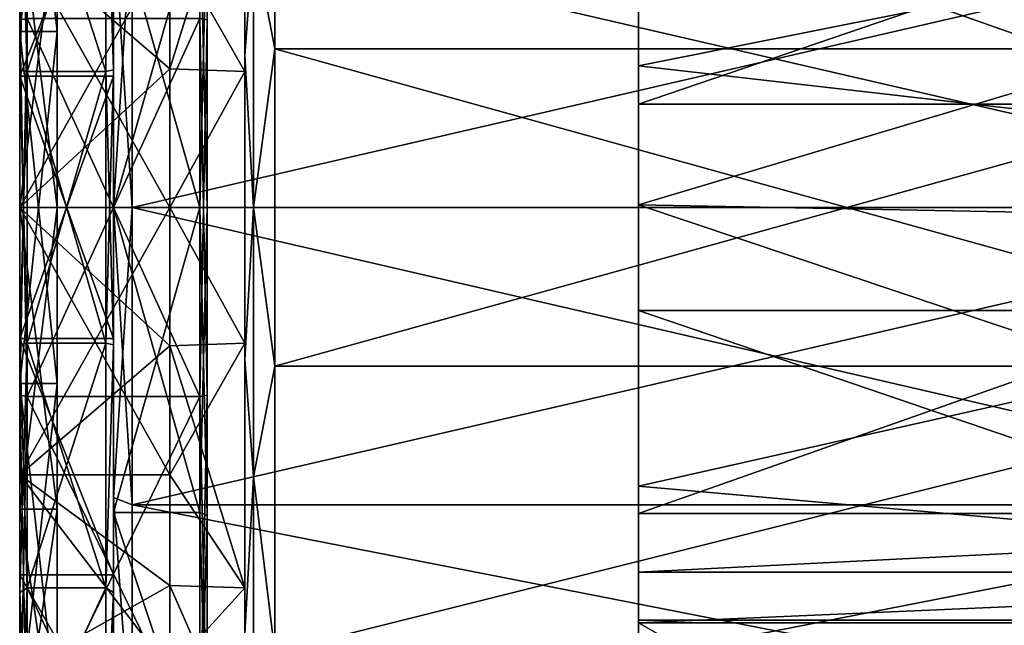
# Model space of a CAD drawing. Header units: millimetres. Extents: x 40 to 92.5, y -33.5 to 33.5.
# Tile 3 of 7: x 40 to 66.2, y -11.1 to 5. Entities that reach past the tile are written whole.
import ezdxf

# ---------------------------------------------------------------- set-up
doc = ezdxf.new("R2010")
doc.units = ezdxf.units.MM
doc.header["$LTSCALE"] = 65.185185
for name, color, linetype in [('1', 7, 'CONTINUOUS'), ('10', 7, 'CONTINUOUS'), ('11', 7, 'CONTINUOUS'), ('12', 7, 'CONTINUOUS'), ('13', 7, 'CONTINUOUS'), ('14', 7, 'CONTINUOUS'), ('15', 7, 'CONTINUOUS'), ('16', 7, 'CONTINUOUS'), ('17', 7, 'CONTINUOUS'), ('18', 7, 'CONTINUOUS'), ('19', 7, 'CONTINUOUS'), ('2', 7, 'CONTINUOUS'), ('20', 7, 'CONTINUOUS'), ('21', 7, 'CONTINUOUS'), ('22', 7, 'CONTINUOUS'), ('23', 7, 'CONTINUOUS'), ('24', 7, 'CONTINUOUS'), ('25', 7, 'CONTINUOUS'), ('26', 7, 'CONTINUOUS'), ('28', 7, 'CONTINUOUS'), ('29', 7, 'CONTINUOUS'), ('3', 7, 'CONTINUOUS'), ('30', 7, 'CONTINUOUS'), ('31', 7, 'CONTINUOUS'), ('32', 7, 'CONTINUOUS'), ('33', 7, 'CONTINUOUS'), ('34', 7, 'CONTINUOUS'), ('35', 7, 'CONTINUOUS'), ('36', 7, 'CONTINUOUS'), ('37', 7, 'CONTINUOUS'), ('38', 7, 'CONTINUOUS'), ('4', 7, 'CONTINUOUS'), ('43', 7, 'CONTINUOUS'), ('44', 7, 'CONTINUOUS'), ('45', 7, 'CONTINUOUS'), ('46', 7, 'CONTINUOUS'), ('47', 7, 'CONTINUOUS'), ('48', 7, 'CONTINUOUS'), ('49', 7, 'CONTINUOUS'), ('5', 7, 'CONTINUOUS'), ('57', 7, 'CONTINUOUS'), ('6', 7, 'CONTINUOUS'), ('7', 7, 'CONTINUOUS'), ('72', 7, 'CONTINUOUS'), ('73', 7, 'CONTINUOUS'), ('74', 7, 'CONTINUOUS'), ('8', 7, 'CONTINUOUS'), ('9', 7, 'CONTINUOUS')]:
    doc.layers.add(name, color=color, linetype=linetype)

msp = doc.modelspace()

# ---------------------------------------------------------------- linework, layer by layer
at = {"layer": '1', "linetype": 'CONTINUOUS'}
for points in [[(40, 14.4, -24.942), (40, 5, -28.362), (40, 4.688, -26.59), (40, 14.4, -24.942)], [(40, 13.5, -23.383), (40, 14.4, -24.942), (40, 4.688, -26.59), (40, 13.5, -23.383)], [(40, 5, 28.362), (40, 14.4, 24.942), (40, -5, 28.362), (40, 5, 28.362)], [(40, -5, 28.362), (40, 14.4, 24.942), (40, 4.688, 26.59), (40, -5, 28.362)], [(40, 4.688, 26.59), (40, 14.4, 24.942), (40, 13.5, 23.383), (40, 4.688, 26.59)], [(40, -5, -28.362), (40, -14.4, -24.942), (40, 5, -28.362), (40, -5, -28.362)], [(40, 5, -28.362), (40, -14.4, -24.942), (40, -4.688, -26.59), (40, 5, -28.362)], [(40, 4.688, -26.59), (40, 5, -28.362), (40, -4.688, -26.59), (40, 4.688, -26.59)], [(40, -4.688, 26.59), (40, -5, 28.362), (40, 4.688, 26.59), (40, -4.688, 26.59)], [(40, -4.688, -26.59), (40, -14.4, -24.942), (40, -13.5, -23.383), (40, -4.688, -26.59)], [(40, -14.4, 24.942), (40, -5, 28.362), (40, -4.688, 26.59), (40, -14.4, 24.942)], [(40, -13.5, 23.383), (40, -14.4, 24.942), (40, -4.688, 26.59), (40, -13.5, 23.383)]]:
    msp.add_3dface(points, dxfattribs=at)
at = {"layer": '10', "linetype": 'CONTINUOUS'}
for points in [[(40.2, 5.036, 28.559), (40.2, -5.036, 28.559), (44.8, 5.036, 28.559), (40.2, 5.036, 28.559)], [(44.8, 5.036, 28.559), (40.2, -5.036, 28.559), (44.8, -5.036, 28.559), (44.8, 5.036, 28.559)], [(40.2, -5.036, 28.559), (40.2, -14.5, 25.115), (44.8, -5.036, 28.559), (40.2, -5.036, 28.559)], [(44.8, -5.036, 28.559), (40.2, -14.5, 25.115), (44.8, -14.5, 25.115), (44.8, -5.036, 28.559)]]:
    msp.add_3dface(points, dxfattribs=at)
at = {"layer": '11', "linetype": 'CONTINUOUS'}
for points in [[(40, 13.5, -23.383), (40, 4.688, -26.59), (41, 13.5, -23.383), (40, 13.5, -23.383)], [(40, 4.688, -26.59), (41, 4.688, -26.59), (41, 13.5, -23.383), (40, 4.688, -26.59)], [(40, 4.688, -26.59), (40, -4.688, -26.59), (41, 4.688, -26.59), (40, 4.688, -26.59)], [(40, -4.688, -26.59), (41, -4.688, -26.59), (41, 4.688, -26.59), (40, -4.688, -26.59)], [(40, -4.688, -26.59), (40, -13.5, -23.383), (41, -4.688, -26.59), (40, -4.688, -26.59)], [(40, -13.5, -23.383), (41, -13.5, -23.383), (41, -4.688, -26.59), (40, -13.5, -23.383)]]:
    msp.add_3dface(points, dxfattribs=at)
at = {"layer": '12', "linetype": 'CONTINUOUS'}
for points in [[(41, 8.036, -19.402), (41, 0, -21), (40, 8.036, -19.402), (41, 8.036, -19.402)], [(41, 0, -21), (40, 0, -21), (40, 8.036, -19.402), (41, 0, -21)], [(41, 0, -21), (41, -8.036, -19.402), (40, 0, -21), (41, 0, -21)], [(41, -8.036, -19.402), (40, -8.036, -19.402), (40, 0, -21), (41, -8.036, -19.402)], [(41, -8.036, -19.402), (41, -14.849, -14.85), (40, -8.036, -19.402), (41, -8.036, -19.402)], [(41, -14.849, -14.85), (40, -14.849, -14.85), (40, -8.036, -19.402), (41, -14.849, -14.85)]]:
    msp.add_3dface(points, dxfattribs=at)
at = {"layer": '13', "linetype": 'CONTINUOUS'}
for points in [[(42.3, 3.616, -15.843), (42.3, 10.132, -12.705), (40.2, 3.616, -15.843), (42.3, 3.616, -15.843)], [(40.2, 3.616, -15.843), (42.3, 10.132, -12.705), (40.2, 10.132, -12.705), (40.2, 3.616, -15.843)], [(42.3, -3.616, -15.843), (42.3, 3.616, -15.843), (40.2, -3.616, -15.843), (42.3, -3.616, -15.843)], [(40.2, -3.616, -15.843), (42.3, 3.616, -15.843), (40.2, 3.616, -15.843), (40.2, -3.616, -15.843)], [(42.3, -10.132, -12.705), (42.3, -3.616, -15.843), (40.2, -10.132, -12.705), (42.3, -10.132, -12.705)], [(40.2, -10.132, -12.705), (42.3, -3.616, -15.843), (40.2, -3.616, -15.843), (40.2, -10.132, -12.705)], [(42.3, -14.641, -7.051), (42.3, -10.132, -12.705), (40.2, -14.641, -7.051), (42.3, -14.641, -7.051)], [(40.2, -14.641, -7.051), (42.3, -10.132, -12.705), (40.2, -10.132, -12.705), (40.2, -14.641, -7.051)]]:
    msp.add_3dface(points, dxfattribs=at)
at = {"layer": '14', "linetype": 'CONTINUOUS'}
for points in [[(42.5, 8.131, -19.633), (42.5, 0, -21.25), (44.8, 8.132, -19.632), (42.5, 8.131, -19.633)], [(44.8, 8.132, -19.632), (42.5, 0, -21.25), (44.8, 0, -21.25), (44.8, 8.132, -19.632)], [(42.5, 0, -21.25), (42.5, -8.131, -19.633), (44.8, 0, -21.25), (42.5, 0, -21.25)], [(44.8, 0, -21.25), (42.5, -8.131, -19.633), (44.8, -8.132, -19.632), (44.8, 0, -21.25)], [(42.5, -8.131, -19.633), (42.5, -15.025, -15.027), (44.8, -15.026, -15.026), (42.5, -8.131, -19.633)], [(44.8, -8.132, -19.632), (42.5, -8.131, -19.633), (44.8, -15.026, -15.026), (44.8, -8.132, -19.632)]]:
    msp.add_3dface(points, dxfattribs=at)
at = {"layer": '15', "linetype": 'CONTINUOUS'}
for points in [[(40.2, -5.036, -28.559), (40.2, 5.036, -28.559), (44.8, -5.036, -28.559), (40.2, -5.036, -28.559)], [(44.8, -5.036, -28.559), (40.2, 5.036, -28.559), (44.8, 5.036, -28.559), (44.8, -5.036, -28.559)], [(40.2, -14.5, -25.115), (40.2, -5.036, -28.559), (44.8, -14.5, -25.115), (40.2, -14.5, -25.115)], [(44.8, -14.5, -25.115), (40.2, -5.036, -28.559), (44.8, -5.036, -28.559), (44.8, -14.5, -25.115)]]:
    msp.add_3dface(points, dxfattribs=at)
at = {"layer": '16', "linetype": 'CONTINUOUS'}
for points in [[(45, 5, -28.362), (45, -5, -28.362), (44.8, 5.036, -28.559), (45, 5, -28.362)], [(45, -5, -28.362), (44.8, -5.036, -28.559), (44.8, 5.036, -28.559), (45, -5, -28.362)], [(45, -5, -28.362), (45, -14.4, -24.942), (44.8, -5.036, -28.559), (45, -5, -28.362)], [(45, -14.4, -24.942), (44.8, -14.5, -25.115), (44.8, -5.036, -28.559), (45, -14.4, -24.942)]]:
    msp.add_3dface(points, dxfattribs=at)
at = {"layer": '17', "linetype": 'CONTINUOUS'}
for points in [[(45, 5, 28.362), (45, 14.4, 24.942), (44.8, 5.036, 28.559), (45, 5, 28.362)], [(45, 5, 28.362), (44.8, 5.036, 28.559), (44.8, -5.036, 28.559), (45, 5, 28.362)], [(45, -5, 28.362), (45, 5, 28.362), (44.8, -5.036, 28.559), (45, -5, 28.362)], [(45, -14.4, 24.942), (45, -5, 28.362), (44.8, -14.5, 25.115), (45, -14.4, 24.942)], [(45, -5, 28.362), (44.8, -5.036, 28.559), (44.8, -14.5, 25.115), (45, -5, 28.362)]]:
    msp.add_3dface(points, dxfattribs=at)
at = {"layer": '18', "linetype": 'CONTINUOUS'}
for points in [[(45, 0, -21.45), (45, 8.208, -19.817), (44.8, 0, -21.25), (45, 0, -21.45)], [(45, 8.208, -19.817), (44.8, 8.132, -19.632), (44.8, 0, -21.25), (45, 8.208, -19.817)], [(45, -8.208, -19.817), (45, 0, -21.45), (44.8, -8.132, -19.632), (45, -8.208, -19.817)], [(45, 0, -21.45), (44.8, 0, -21.25), (44.8, -8.132, -19.632), (45, 0, -21.45)], [(45, -8.208, -19.817), (44.8, -8.132, -19.632), (44.8, -15.026, -15.026), (45, -8.208, -19.817)], [(45, -15.167, -15.168), (45, -8.208, -19.817), (44.8, -15.026, -15.026), (45, -15.167, -15.168)]]:
    msp.add_3dface(points, dxfattribs=at)
at = {"layer": '19', "linetype": 'CONTINUOUS'}
for points in [[(44.8, 8.132, 19.632), (45, 8.208, 19.817), (45, 0, 21.45), (44.8, 8.132, 19.632)], [(44.8, 0, 21.25), (44.8, 8.132, 19.632), (45, 0, 21.45), (44.8, 0, 21.25)], [(44.8, -8.132, 19.632), (44.8, 0, 21.25), (45, -8.208, 19.817), (44.8, -8.132, 19.632)], [(44.8, 0, 21.25), (45, 0, 21.45), (45, -8.208, 19.817), (44.8, 0, 21.25)], [(44.8, -15.026, 15.026), (44.8, -8.132, 19.632), (45, -15.167, 15.168), (44.8, -15.026, 15.026)], [(44.8, -8.132, 19.632), (45, -8.208, 19.817), (45, -15.167, 15.168), (44.8, -8.132, 19.632)]]:
    msp.add_3dface(points, dxfattribs=at)
at = {"layer": '2', "linetype": 'CONTINUOUS'}
for points in [[(40, 4.688, 26.59), (40, 13.5, 23.383), (41, 4.688, 26.59), (40, 4.688, 26.59)], [(41, 4.688, 26.59), (40, 13.5, 23.383), (41, 13.5, 23.383), (41, 4.688, 26.59)], [(40, -4.688, 26.59), (40, 4.688, 26.59), (41, -4.688, 26.59), (40, -4.688, 26.59)], [(41, -4.688, 26.59), (40, 4.688, 26.59), (41, 4.688, 26.59), (41, -4.688, 26.59)], [(40, -13.5, 23.383), (40, -4.688, 26.59), (41, -13.5, 23.383), (40, -13.5, 23.383)], [(41, -13.5, 23.383), (40, -4.688, 26.59), (41, -4.688, 26.59), (41, -13.5, 23.383)]]:
    msp.add_3dface(points, dxfattribs=at)
at = {"layer": '20', "linetype": 'CONTINUOUS'}
for points in [[(42.5, 10.257, -12.861), (42.3, 10.132, -12.705), (42.5, 3.661, -16.037), (42.5, 10.257, -12.861)], [(42.3, 10.132, -12.705), (42.3, 3.616, -15.843), (42.5, 3.661, -16.037), (42.3, 10.132, -12.705)], [(42.3, 3.616, -15.843), (42.3, -3.616, -15.843), (42.5, 3.661, -16.037), (42.3, 3.616, -15.843)], [(42.5, 3.661, -16.037), (42.3, -3.616, -15.843), (42.5, -3.661, -16.037), (42.5, 3.661, -16.037)], [(42.3, -3.616, -15.843), (42.3, -10.132, -12.705), (42.5, -3.661, -16.037), (42.3, -3.616, -15.843)], [(42.5, -3.661, -16.037), (42.3, -10.132, -12.705), (42.5, -10.257, -12.861), (42.5, -3.661, -16.037)], [(42.3, -10.132, -12.705), (42.3, -14.641, -7.051), (42.5, -10.257, -12.861), (42.3, -10.132, -12.705)], [(42.5, -10.257, -12.861), (42.3, -14.641, -7.051), (42.5, -14.821, -7.137), (42.5, -10.257, -12.861)]]:
    msp.add_3dface(points, dxfattribs=at)
at = {"layer": '21', "linetype": 'CONTINUOUS'}
for points in [[(42.5, 3.661, 16.037), (42.3, 10.132, 12.705), (42.5, 10.257, 12.861), (42.5, 3.661, 16.037)], [(42.3, 3.616, 15.843), (42.3, 10.132, 12.705), (42.5, 3.661, 16.037), (42.3, 3.616, 15.843)], [(42.5, -3.661, 16.037), (42.3, 3.616, 15.843), (42.5, 3.661, 16.037), (42.5, -3.661, 16.037)], [(42.3, -3.616, 15.843), (42.3, 3.616, 15.843), (42.5, -3.661, 16.037), (42.3, -3.616, 15.843)], [(42.3, -10.132, 12.705), (42.3, -3.616, 15.843), (42.5, -3.661, 16.037), (42.3, -10.132, 12.705)], [(42.5, -10.257, 12.861), (42.3, -10.132, 12.705), (42.5, -3.661, 16.037), (42.5, -10.257, 12.861)], [(42.3, -14.641, 7.051), (42.3, -10.132, 12.705), (42.5, -10.257, 12.861), (42.3, -14.641, 7.051)], [(42.5, -14.821, 7.137), (42.3, -14.641, 7.051), (42.5, -10.257, 12.861), (42.5, -14.821, 7.137)]]:
    msp.add_3dface(points, dxfattribs=at)
at = {"layer": '22', "linetype": 'CONTINUOUS'}
for points in [[(40, 10.256, -12.861), (40, 3.66, -16.038), (40.2, 10.132, -12.705), (40, 10.256, -12.861)], [(40, 3.66, -16.038), (40.2, 3.616, -15.843), (40.2, 10.132, -12.705), (40, 3.66, -16.038)], [(40, 3.66, -16.038), (40, -3.66, -16.038), (40.2, 3.616, -15.843), (40, 3.66, -16.038)], [(40, -3.66, -16.038), (40.2, -3.616, -15.843), (40.2, 3.616, -15.843), (40, -3.66, -16.038)], [(40, -3.66, -16.038), (40, -10.256, -12.861), (40.2, -3.616, -15.843), (40, -3.66, -16.038)], [(40, -10.256, -12.861), (40.2, -10.132, -12.705), (40.2, -3.616, -15.843), (40, -10.256, -12.861)], [(40, -10.256, -12.861), (40, -14.821, -7.138), (40.2, -10.132, -12.705), (40, -10.256, -12.861)], [(40, -14.821, -7.138), (40.2, -14.641, -7.051), (40.2, -10.132, -12.705), (40, -14.821, -7.138)]]:
    msp.add_3dface(points, dxfattribs=at)
at = {"layer": '23', "linetype": 'CONTINUOUS'}
for points in [[(40, 3.66, 16.038), (40, 10.256, 12.861), (40.2, 3.616, 15.843), (40, 3.66, 16.038)], [(40, 10.256, 12.861), (40.2, 10.132, 12.705), (40.2, 3.616, 15.843), (40, 10.256, 12.861)], [(40, -3.66, 16.038), (40, 3.66, 16.038), (40.2, -3.616, 15.843), (40, -3.66, 16.038)], [(40, 3.66, 16.038), (40.2, 3.616, 15.843), (40.2, -3.616, 15.843), (40, 3.66, 16.038)], [(40, -3.66, 16.038), (40.2, -3.616, 15.843), (40.2, -10.132, 12.705), (40, -3.66, 16.038)], [(40, -10.256, 12.861), (40, -3.66, 16.038), (40.2, -10.132, 12.705), (40, -10.256, 12.861)], [(40, -10.256, 12.861), (40.2, -10.132, 12.705), (40.2, -14.641, 7.051), (40, -10.256, 12.861)], [(40, -14.821, 7.138), (40, -10.256, 12.861), (40.2, -14.641, 7.051), (40, -14.821, 7.138)]]:
    msp.add_3dface(points, dxfattribs=at)
at = {"layer": '24', "linetype": 'CONTINUOUS'}
for points in [[(40, 5, -28.362), (40, 14.4, -24.942), (40.2, 5.036, -28.559), (40, 5, -28.362)], [(40, 5, -28.362), (40.2, 5.036, -28.559), (40.2, -5.036, -28.559), (40, 5, -28.362)], [(40, -5, -28.362), (40, 5, -28.362), (40.2, -5.036, -28.559), (40, -5, -28.362)], [(40, -14.4, -24.942), (40, -5, -28.362), (40.2, -14.5, -25.115), (40, -14.4, -24.942)], [(40, -5, -28.362), (40.2, -5.036, -28.559), (40.2, -14.5, -25.115), (40, -5, -28.362)]]:
    msp.add_3dface(points, dxfattribs=at)
at = {"layer": '25', "linetype": 'CONTINUOUS'}
for points in [[(40, 5, 28.362), (40, -5, 28.362), (40.2, 5.036, 28.559), (40, 5, 28.362)], [(40, -5, 28.362), (40.2, -5.036, 28.559), (40.2, 5.036, 28.559), (40, -5, 28.362)], [(40, -5, 28.362), (40, -14.4, 24.942), (40.2, -5.036, 28.559), (40, -5, 28.362)], [(40, -14.4, 24.942), (40.2, -14.5, 25.115), (40.2, -5.036, 28.559), (40, -14.4, 24.942)]]:
    msp.add_3dface(points, dxfattribs=at)
at = {"layer": '26', "linetype": 'CONTINUOUS'}
for points in [[(77.3, 7.921, -19.124), (77.3, 0, -20.7), (43, 7.921, -19.124), (77.3, 7.921, -19.124)], [(43, 7.921, -19.124), (77.3, 0, -20.7), (43, 0, -20.7), (43, 7.921, -19.124)], [(77.3, 0, -20.7), (77.3, -7.921, -19.124), (43, 0, -20.7), (77.3, 0, -20.7)], [(43, 0, -20.7), (77.3, -7.921, -19.124), (43, -7.921, -19.124), (43, 0, -20.7)], [(77.3, -7.921, -19.124), (77.3, -14.637, -14.637), (43, -7.921, -19.124), (77.3, -7.921, -19.124)], [(43, -7.921, -19.124), (77.3, -14.637, -14.637), (43, -14.637, -14.637), (43, -7.921, -19.124)]]:
    msp.add_3dface(points, dxfattribs=at)
at = {"layer": '28', "linetype": 'CONTINUOUS'}
for points in [[(77.3, 0, 20.7), (77.3, 7.921, 19.124), (43, 0, 20.7), (77.3, 0, 20.7)], [(43, 0, 20.7), (77.3, 7.921, 19.124), (43, 7.921, 19.124), (43, 0, 20.7)], [(77.3, -7.921, 19.124), (77.3, 0, 20.7), (43, -7.921, 19.124), (77.3, -7.921, 19.124)], [(43, -7.921, 19.124), (77.3, 0, 20.7), (43, 0, 20.7), (43, -7.921, 19.124)], [(77.3, -14.637, 14.637), (77.3, -7.921, 19.124), (43, -14.637, 14.637), (77.3, -14.637, 14.637)], [(43, -14.637, 14.637), (77.3, -7.921, 19.124), (43, -7.921, 19.124), (43, -14.637, 14.637)]]:
    msp.add_3dface(points, dxfattribs=at)
at = {"layer": '29', "linetype": 'CONTINUOUS'}
for points in [[(42.5, 10.257, -12.861), (42.5, 3.661, -16.037), (42.5, 3.494, -15.306), (42.5, 10.257, -12.861)], [(42.5, 9.789, -12.274), (42.5, 10.257, -12.861), (42.5, 3.494, -15.306), (42.5, 9.789, -12.274)], [(42.5, 3.661, 16.037), (42.5, 10.257, 12.861), (42.5, 3.494, 15.306), (42.5, 3.661, 16.037)], [(42.5, 3.494, 15.306), (42.5, 10.257, 12.861), (42.5, 9.789, 12.274), (42.5, 3.494, 15.306)], [(42.5, 3.661, -16.037), (42.5, -3.661, -16.037), (42.5, -3.494, -15.306), (42.5, 3.661, -16.037)], [(42.5, 3.494, -15.306), (42.5, 3.661, -16.037), (42.5, -3.494, -15.306), (42.5, 3.494, -15.306)], [(42.5, -3.661, 16.037), (42.5, 3.661, 16.037), (42.5, 3.494, 15.306), (42.5, -3.661, 16.037)], [(42.5, -3.494, 15.306), (42.5, -3.661, 16.037), (42.5, 3.494, 15.306), (42.5, -3.494, 15.306)], [(42.5, -3.661, -16.037), (42.5, -10.257, -12.861), (42.5, -3.494, -15.306), (42.5, -3.661, -16.037)], [(42.5, -3.494, -15.306), (42.5, -10.257, -12.861), (42.5, -9.789, -12.274), (42.5, -3.494, -15.306)], [(42.5, -10.257, 12.861), (42.5, -3.661, 16.037), (42.5, -3.494, 15.306), (42.5, -10.257, 12.861)], [(42.5, -9.789, 12.274), (42.5, -10.257, 12.861), (42.5, -3.494, 15.306), (42.5, -9.789, 12.274)], [(42.5, -10.257, -12.861), (42.5, -14.821, -7.137), (42.5, -9.789, -12.274), (42.5, -10.257, -12.861)], [(42.5, -9.789, -12.274), (42.5, -14.821, -7.137), (42.5, -14.145, -6.812), (42.5, -9.789, -12.274)], [(42.5, -14.821, 7.137), (42.5, -10.257, 12.861), (42.5, -9.789, 12.274), (42.5, -14.821, 7.137)], [(42.5, -14.145, 6.812), (42.5, -14.821, 7.137), (42.5, -9.789, 12.274), (42.5, -14.145, 6.812)]]:
    msp.add_3dface(points, dxfattribs=at)
at = {"layer": '3', "linetype": 'CONTINUOUS'}
for points in [[(41, 20.684, 17.355), (41, 0, 21.002), (41, 13.5, 23.383), (41, 20.684, 17.355)], [(41, 0, 21), (41, 20.684, 17.355), (41, 8.036, 19.402), (41, 0, 21)], [(41, 20.684, 17.355), (41, 0, 21), (41, 0, 21.002), (41, 20.684, 17.355)], [(41, -13.5, 23.383), (41, -4.688, 26.59), (41, 13.5, 23.383), (41, -13.5, 23.383)], [(41, -4.688, 26.59), (41, 4.688, 26.59), (41, 13.5, 23.383), (41, -4.688, 26.59)], [(41, 13.5, -23.383), (41, 0, -21.002), (41, 0, -21), (41, 13.5, -23.383)], [(41, 4.688, -26.59), (41, -13.5, -23.383), (41, 13.5, -23.383), (41, 4.688, -26.59)], [(41, 8.036, -19.402), (41, 13.5, -23.383), (41, 0, -21), (41, 8.036, -19.402)], [(41, -13.5, 23.383), (41, 13.5, 23.383), (41, 0, 21.002), (41, -13.5, 23.383)], [(41, 13.5, -23.383), (41, -13.5, -23.383), (41, 0, -21.002), (41, 13.5, -23.383)], [(41, -4.688, -26.59), (41, -13.5, -23.383), (41, 4.688, -26.59), (41, -4.688, -26.59)], [(41, -13.5, 23.383), (41, 0, 21.002), (41, 0, 21), (41, -13.5, 23.383)], [(41, -8.036, 19.402), (41, -13.5, 23.383), (41, 0, 21), (41, -8.036, 19.402)], [(41, 0, -21), (41, -20.684, -17.355), (41, -8.036, -19.402), (41, 0, -21)], [(41, -20.684, -17.355), (41, 0, -21), (41, 0, -21.002), (41, -20.684, -17.355)], [(41, -20.684, -17.355), (41, 0, -21.002), (41, -13.5, -23.383), (41, -20.684, -17.355)], [(41, -20.684, 17.355), (41, -13.5, 23.383), (41, -8.036, 19.402), (41, -20.684, 17.355)], [(41, -14.849, 14.85), (41, -20.684, 17.355), (41, -8.036, 19.402), (41, -14.849, 14.85)], [(41, -8.036, -19.402), (41, -20.684, -17.355), (41, -14.849, -14.85), (41, -8.036, -19.402)]]:
    msp.add_3dface(points, dxfattribs=at)
at = {"layer": '30', "linetype": 'CONTINUOUS'}
for points in [[(42.5, 9.789, -12.274), (42.5, 3.494, -15.306), (40, 3.493, -15.306), (42.5, 9.789, -12.274)], [(40, 9.789, -12.275), (42.5, 9.789, -12.274), (40, 3.493, -15.306), (40, 9.789, -12.275)], [(42.5, 3.494, -15.306), (42.5, -3.494, -15.306), (40, 3.493, -15.306), (42.5, 3.494, -15.306)], [(40, 3.493, -15.306), (42.5, -3.494, -15.306), (40, -3.493, -15.306), (40, 3.493, -15.306)], [(42.5, -3.494, -15.306), (42.5, -9.789, -12.274), (40, -3.493, -15.306), (42.5, -3.494, -15.306)], [(40, -3.493, -15.306), (42.5, -9.789, -12.274), (40, -9.789, -12.275), (40, -3.493, -15.306)], [(42.5, -9.789, -12.274), (42.5, -14.145, -6.812), (40, -9.789, -12.275), (42.5, -9.789, -12.274)], [(40, -9.789, -12.275), (42.5, -14.145, -6.812), (40, -14.145, -6.811), (40, -9.789, -12.275)]]:
    msp.add_3dface(points, dxfattribs=at)
at = {"layer": '31', "linetype": 'CONTINUOUS'}
for points in [[(42.5, 3.494, 15.306), (42.5, 9.789, 12.274), (40, 3.493, 15.306), (42.5, 3.494, 15.306)], [(40, 3.493, 15.306), (42.5, 9.789, 12.274), (40, 9.789, 12.275), (40, 3.493, 15.306)], [(42.5, -3.494, 15.306), (42.5, 3.494, 15.306), (40, -3.493, 15.306), (42.5, -3.494, 15.306)], [(40, -3.493, 15.306), (42.5, 3.494, 15.306), (40, 3.493, 15.306), (40, -3.493, 15.306)], [(42.5, -9.789, 12.274), (42.5, -3.494, 15.306), (40, -3.493, 15.306), (42.5, -9.789, 12.274)], [(40, -9.789, 12.275), (42.5, -9.789, 12.274), (40, -3.493, 15.306), (40, -9.789, 12.275)], [(42.5, -14.145, 6.812), (42.5, -9.789, 12.274), (40, -9.789, 12.275), (42.5, -14.145, 6.812)], [(40, -14.145, 6.811), (42.5, -14.145, 6.812), (40, -9.789, 12.275), (40, -14.145, 6.811)]]:
    msp.add_3dface(points, dxfattribs=at)
at = {"layer": '32', "linetype": 'CONTINUOUS'}
for points in [[(40, 7.125, -12.341), (40, 0, -14.25), (44, 7.125, -12.341), (40, 7.125, -12.341)], [(44, 7.125, -12.341), (40, 0, -14.25), (44, 3.688, -13.764), (44, 7.125, -12.341)], [(44, 3.688, -13.764), (40, 0, -14.25), (44, 0, -14.25), (44, 3.688, -13.764)], [(40, 0, -14.25), (40, -7.125, -12.341), (44, 0, -14.25), (40, 0, -14.25)], [(44, 0, -14.25), (40, -7.125, -12.341), (44, -3.688, -13.764), (44, 0, -14.25)], [(44, -3.688, -13.764), (40, -7.125, -12.341), (44, -7.125, -12.341), (44, -3.688, -13.764)], [(40, -7.125, -12.341), (40, -12.341, -7.125), (44, -10.076, -10.076), (40, -7.125, -12.341)], [(44, -7.125, -12.341), (40, -7.125, -12.341), (44, -10.076, -10.076), (44, -7.125, -12.341)], [(44, -10.076, -10.076), (40, -12.341, -7.125), (44, -12.341, -7.125), (44, -10.076, -10.076)]]:
    msp.add_3dface(points, dxfattribs=at)
at = {"layer": '33', "linetype": 'CONTINUOUS'}
for points in [[(40, 0, 14.25), (40, 7.125, 12.341), (44, 0, 14.25), (40, 0, 14.25)], [(44, 0, 14.25), (40, 7.125, 12.341), (44, 3.688, 13.764), (44, 0, 14.25)], [(44, 3.688, 13.764), (40, 7.125, 12.341), (44, 7.125, 12.341), (44, 3.688, 13.764)], [(40, -7.125, 12.341), (40, 0, 14.25), (44, -7.125, 12.341), (40, -7.125, 12.341)], [(44, -7.125, 12.341), (40, 0, 14.25), (44, -3.688, 13.764), (44, -7.125, 12.341)], [(44, -3.688, 13.764), (40, 0, 14.25), (44, 0, 14.25), (44, -3.688, 13.764)], [(40, -12.341, 7.125), (40, -7.125, 12.341), (44, -12.341, 7.125), (40, -12.341, 7.125)], [(44, -12.341, 7.125), (40, -7.125, 12.341), (44, -10.076, 10.076), (44, -12.341, 7.125)], [(44, -10.076, 10.076), (40, -7.125, 12.341), (44, -7.125, 12.341), (44, -10.076, 10.076)]]:
    msp.add_3dface(points, dxfattribs=at)
at = {"layer": '34', "linetype": 'CONTINUOUS'}
for points in [[(46.8, 11.846, -14.855), (46.8, 4.228, -18.524), (77.3, 4.228, -18.524), (46.8, 11.846, -14.855)], [(77.3, 11.846, -14.855), (46.8, 11.846, -14.855), (77.3, 4.228, -18.524), (77.3, 11.846, -14.855)], [(46.8, 4.228, -18.524), (46.8, -4.228, -18.524), (77.3, 4.228, -18.524), (46.8, 4.228, -18.524)], [(77.3, 4.228, -18.524), (46.8, -4.228, -18.524), (77.3, -4.228, -18.524), (77.3, 4.228, -18.524)], [(46.8, -4.228, -18.524), (46.8, -11.846, -14.855), (77.3, -4.228, -18.524), (46.8, -4.228, -18.524)], [(77.3, -4.228, -18.524), (46.8, -11.846, -14.855), (77.3, -11.846, -14.855), (77.3, -4.228, -18.524)]]:
    msp.add_3dface(points, dxfattribs=at)
at = {"layer": '35', "linetype": 'CONTINUOUS'}
for points in [[(46, 11.351, 14.226), (46, 4.051, 17.743), (46, 3.616, 15.842), (46, 11.351, 14.226)], [(46, 10.132, 12.704), (46, 11.351, 14.226), (46, 3.616, 15.842), (46, 10.132, 12.704)], [(46, 4.051, -17.743), (46, 11.351, -14.226), (46, -4.051, -17.743), (46, 4.051, -17.743)], [(46, -4.051, -17.743), (46, 11.351, -14.226), (46, 3.616, -15.842), (46, -4.051, -17.743)], [(46, 3.616, -15.842), (46, 11.351, -14.226), (46, 10.132, -12.704), (46, 3.616, -15.842)], [(46, -4.051, 17.743), (46, -11.351, 14.226), (46, 4.051, 17.743), (46, -4.051, 17.743)], [(46, 4.051, 17.743), (46, -11.351, 14.226), (46, -3.616, 15.842), (46, 4.051, 17.743)], [(46, 3.616, 15.842), (46, 4.051, 17.743), (46, -3.616, 15.842), (46, 3.616, 15.842)], [(46, -3.616, -15.842), (46, -4.051, -17.743), (46, 3.616, -15.842), (46, -3.616, -15.842)], [(46, -3.616, 15.842), (46, -11.351, 14.226), (46, -10.132, 12.704), (46, -3.616, 15.842)], [(46, -11.351, -14.226), (46, -4.051, -17.743), (46, -3.616, -15.842), (46, -11.351, -14.226)], [(46, -10.132, -12.704), (46, -11.351, -14.226), (46, -3.616, -15.842), (46, -10.132, -12.704)], [(46, -11.351, 14.226), (46, -16.401, 7.889), (46, -10.132, 12.704), (46, -11.351, 14.226)], [(46, -10.132, 12.704), (46, -16.401, 7.889), (46, -14.641, 7.05), (46, -10.132, 12.704)], [(46, -16.401, -7.889), (46, -11.351, -14.226), (46, -10.132, -12.704), (46, -16.401, -7.889)], [(46, -14.641, -7.05), (46, -16.401, -7.889), (46, -10.132, -12.704), (46, -14.641, -7.05)]]:
    msp.add_3dface(points, dxfattribs=at)
at = {"layer": '36', "linetype": 'CONTINUOUS'}
for points in [[(46.8, 4.228, 18.524), (46.8, 11.846, 14.855), (77.3, 4.228, 18.524), (46.8, 4.228, 18.524)], [(77.3, 4.228, 18.524), (46.8, 11.846, 14.855), (77.3, 11.846, 14.855), (77.3, 4.228, 18.524)], [(46.8, -4.228, 18.524), (46.8, 4.228, 18.524), (77.3, -4.228, 18.524), (46.8, -4.228, 18.524)], [(77.3, -4.228, 18.524), (46.8, 4.228, 18.524), (77.3, 4.228, 18.524), (77.3, -4.228, 18.524)], [(46.8, -11.846, 14.855), (46.8, -4.228, 18.524), (77.3, -4.228, 18.524), (46.8, -11.846, 14.855)], [(77.3, -11.846, 14.855), (46.8, -11.846, 14.855), (77.3, -4.228, 18.524), (77.3, -11.846, 14.855)]]:
    msp.add_3dface(points, dxfattribs=at)
at = {"layer": '37', "linetype": 'CONTINUOUS'}
for points in [[(46.8, 4.228, -18.524), (46.8, 11.846, -14.855), (46.234, 7.181, -17.337), (46.8, 4.228, -18.524)], [(46, 11.351, -14.226), (46, 4.051, -17.743), (46.234, 7.181, -17.337), (46, 11.351, -14.226)], [(46.234, 7.181, -17.337), (46, 4.051, -17.743), (46.234, 0, -18.766), (46.234, 7.181, -17.337)], [(46.8, 4.228, -18.524), (46.234, 7.181, -17.337), (46.234, 0, -18.766), (46.8, 4.228, -18.524)], [(46.8, -4.228, -18.524), (46.8, 4.228, -18.524), (46.234, 0, -18.766), (46.8, -4.228, -18.524)], [(46, 4.051, -17.743), (46, -4.051, -17.743), (46.234, 0, -18.766), (46, 4.051, -17.743)], [(46.234, 0, -18.766), (46, -4.051, -17.743), (46.234, -7.181, -17.337), (46.234, 0, -18.766)], [(46.8, -4.228, -18.524), (46.234, 0, -18.766), (46.234, -7.181, -17.337), (46.8, -4.228, -18.524)], [(46, -4.051, -17.743), (46, -11.351, -14.226), (46.234, -7.181, -17.337), (46, -4.051, -17.743)], [(46.8, -11.846, -14.855), (46.8, -4.228, -18.524), (46.234, -7.181, -17.337), (46.8, -11.846, -14.855)], [(46.234, -7.181, -17.337), (46, -11.351, -14.226), (46.234, -13.269, -13.269), (46.234, -7.181, -17.337)], [(46.8, -11.846, -14.855), (46.234, -7.181, -17.337), (46.234, -13.269, -13.269), (46.8, -11.846, -14.855)]]:
    msp.add_3dface(points, dxfattribs=at)
at = {"layer": '38', "linetype": 'CONTINUOUS'}
for points in [[(46.8, 11.846, 14.855), (46.8, 4.228, 18.524), (46.234, 7.181, 17.337), (46.8, 11.846, 14.855)], [(46, 4.051, 17.743), (46, 11.351, 14.226), (46.234, 7.181, 17.337), (46, 4.051, 17.743)], [(46.234, 0, 18.766), (46, 4.051, 17.743), (46.234, 7.181, 17.337), (46.234, 0, 18.766)], [(46.8, 4.228, 18.524), (46.234, 0, 18.766), (46.234, 7.181, 17.337), (46.8, 4.228, 18.524)], [(46.8, 4.228, 18.524), (46.8, -4.228, 18.524), (46.234, 0, 18.766), (46.8, 4.228, 18.524)], [(46, -4.051, 17.743), (46, 4.051, 17.743), (46.234, 0, 18.766), (46, -4.051, 17.743)], [(46.234, -7.181, 17.337), (46, -4.051, 17.743), (46.234, 0, 18.766), (46.234, -7.181, 17.337)], [(46.8, -4.228, 18.524), (46.234, -7.181, 17.337), (46.234, 0, 18.766), (46.8, -4.228, 18.524)], [(46, -11.351, 14.226), (46, -4.051, 17.743), (46.234, -7.181, 17.337), (46, -11.351, 14.226)], [(46.8, -4.228, 18.524), (46.8, -11.846, 14.855), (46.234, -7.181, 17.337), (46.8, -4.228, 18.524)], [(46.234, -13.269, 13.269), (46, -11.351, 14.226), (46.234, -7.181, 17.337), (46.234, -13.269, 13.269)], [(46.8, -11.846, 14.855), (46.234, -13.269, 13.269), (46.234, -7.181, 17.337), (46.8, -11.846, 14.855)]]:
    msp.add_3dface(points, dxfattribs=at)
at = {"layer": '4', "linetype": 'CONTINUOUS'}
for points in [[(41, 0, 21), (41, 8.036, 19.402), (40, 0, 21), (41, 0, 21)], [(40, 0, 21), (41, 8.036, 19.402), (40, 8.036, 19.402), (40, 0, 21)], [(41, -8.036, 19.402), (41, 0, 21), (40, -8.036, 19.402), (41, -8.036, 19.402)], [(40, -8.036, 19.402), (41, 0, 21), (40, 0, 21), (40, -8.036, 19.402)], [(41, -14.849, 14.85), (41, -8.036, 19.402), (40, -14.849, 14.85), (41, -14.849, 14.85)], [(40, -14.849, 14.85), (41, -8.036, 19.402), (40, -8.036, 19.402), (40, -14.849, 14.85)]]:
    msp.add_3dface(points, dxfattribs=at)
at = {"layer": '43', "linetype": 'CONTINUOUS'}
for points in [[(42.5, 7.73, 18.662), (42.5, 0, 20.2), (43, 7.921, 19.124), (42.5, 7.73, 18.662)], [(42.5, 0, 20.2), (43, 0, 20.7), (43, 7.921, 19.124), (42.5, 0, 20.2)], [(42.5, 0, 20.2), (42.5, -7.73, 18.662), (43, 0, 20.7), (42.5, 0, 20.2)], [(42.5, -7.73, 18.662), (43, -7.921, 19.124), (43, 0, 20.7), (42.5, -7.73, 18.662)], [(42.5, -7.73, 18.662), (42.5, -14.283, 14.284), (43, -14.637, 14.637), (42.5, -7.73, 18.662)], [(42.5, -7.73, 18.662), (43, -14.637, 14.637), (43, -7.921, 19.124), (42.5, -7.73, 18.662)]]:
    msp.add_3dface(points, dxfattribs=at)
at = {"layer": '44', "linetype": 'CONTINUOUS'}
for points in [[(42.5, 7.73, -18.662), (43, 7.921, -19.124), (43, 0, -20.7), (42.5, 7.73, -18.662)], [(42.5, 0, -20.2), (42.5, 7.73, -18.662), (43, 0, -20.7), (42.5, 0, -20.2)], [(42.5, 0, -20.2), (43, 0, -20.7), (43, -7.921, -19.124), (42.5, 0, -20.2)], [(42.5, -7.73, -18.662), (42.5, 0, -20.2), (43, -7.921, -19.124), (42.5, -7.73, -18.662)], [(42.5, -14.283, -14.284), (42.5, -7.73, -18.662), (43, -14.637, -14.637), (42.5, -14.283, -14.284)], [(42.5, -7.73, -18.662), (43, -7.921, -19.124), (43, -14.637, -14.637), (42.5, -7.73, -18.662)]]:
    msp.add_3dface(points, dxfattribs=at)
at = {"layer": '45', "linetype": 'CONTINUOUS'}
for points in [[(44, 7.125, 12.341), (46, 10.132, 12.704), (46, 3.616, 15.842), (44, 7.125, 12.341)], [(44, 3.688, 13.764), (44, 7.125, 12.341), (46, 3.616, 15.842), (44, 3.688, 13.764)], [(44, 0, 14.25), (44, 3.688, 13.764), (46, 3.616, 15.842), (44, 0, 14.25)], [(44, 0, 14.25), (46, 3.616, 15.842), (46, -3.616, 15.842), (44, 0, 14.25)], [(44, -3.688, 13.764), (44, 0, 14.25), (46, -3.616, 15.842), (44, -3.688, 13.764)], [(44, -3.688, 13.764), (46, -3.616, 15.842), (46, -10.132, 12.704), (44, -3.688, 13.764)], [(44, -7.125, 12.341), (44, -3.688, 13.764), (46, -10.132, 12.704), (44, -7.125, 12.341)], [(44, -10.076, 10.076), (44, -7.125, 12.341), (46, -10.132, 12.704), (44, -10.076, 10.076)], [(44, -12.341, 7.125), (44, -10.076, 10.076), (46, -14.641, 7.05), (44, -12.341, 7.125)], [(44, -10.076, 10.076), (46, -10.132, 12.704), (46, -14.641, 7.05), (44, -10.076, 10.076)]]:
    msp.add_3dface(points, dxfattribs=at)
at = {"layer": '46', "linetype": 'CONTINUOUS'}
for points in [[(44, 7.125, -12.341), (44, 3.688, -13.764), (46, 10.132, -12.704), (44, 7.125, -12.341)], [(44, 3.688, -13.764), (46, 3.616, -15.842), (46, 10.132, -12.704), (44, 3.688, -13.764)], [(44, 3.688, -13.764), (44, 0, -14.25), (46, 3.616, -15.842), (44, 3.688, -13.764)], [(44, 0, -14.25), (46, -3.616, -15.842), (46, 3.616, -15.842), (44, 0, -14.25)], [(44, 0, -14.25), (44, -3.688, -13.764), (46, -3.616, -15.842), (44, 0, -14.25)], [(44, -3.688, -13.764), (44, -7.125, -12.341), (46, -3.616, -15.842), (44, -3.688, -13.764)], [(44, -7.125, -12.341), (46, -10.132, -12.704), (46, -3.616, -15.842), (44, -7.125, -12.341)], [(44, -7.125, -12.341), (44, -10.076, -10.076), (46, -10.132, -12.704), (44, -7.125, -12.341)], [(44, -10.076, -10.076), (44, -12.341, -7.125), (46, -10.132, -12.704), (44, -10.076, -10.076)], [(44, -12.341, -7.125), (46, -14.641, -7.05), (46, -10.132, -12.704), (44, -12.341, -7.125)]]:
    msp.add_3dface(points, dxfattribs=at)
at = {"layer": '47', "linetype": 'CONTINUOUS'}
for points in [[(40, 9.789, -12.275), (40, 3.493, -15.306), (40, 7.125, -12.341), (40, 9.789, -12.275)], [(40, -3.493, 15.306), (40, 3.493, 15.306), (40, 9.789, 12.275), (40, -3.493, 15.306)], [(40, -3.493, 15.306), (40, 9.789, 12.275), (40, 0, 14.25), (40, -3.493, 15.306)], [(40, 9.789, 12.275), (40, 7.125, 12.341), (40, 0, 14.25), (40, 9.789, 12.275)], [(40, 3.493, -15.306), (40, 0, -14.25), (40, 7.125, -12.341), (40, 3.493, -15.306)], [(40, 3.493, -15.306), (40, -3.493, -15.306), (40, -9.789, -12.275), (40, 3.493, -15.306)], [(40, 3.493, -15.306), (40, -9.789, -12.275), (40, 0, -14.25), (40, 3.493, -15.306)], [(40, -9.789, -12.275), (40, -7.125, -12.341), (40, 0, -14.25), (40, -9.789, -12.275)], [(40, -3.493, 15.306), (40, 0, 14.25), (40, -7.125, 12.341), (40, -3.493, 15.306)], [(40, -9.789, 12.275), (40, -3.493, 15.306), (40, -7.125, 12.341), (40, -9.789, 12.275)], [(40, -9.789, -12.275), (40, -12.341, -7.125), (40, -7.125, -12.341), (40, -9.789, -12.275)], [(40, -9.789, 12.275), (40, -7.125, 12.341), (40, -12.341, 7.125), (40, -9.789, 12.275)], [(40, -9.789, -12.275), (40, -14.145, -6.811), (40, -12.341, -7.125), (40, -9.789, -12.275)], [(40, -14.145, 6.811), (40, -9.789, 12.275), (40, -12.341, 7.125), (40, -14.145, 6.811)]]:
    msp.add_3dface(points, dxfattribs=at)
at = {"layer": '48', "linetype": 'CONTINUOUS'}
for points in [[(56.5, 3.768, 33.287), (56.5, 14.543, 30.179), (56.5, -7.427, 32.666), (56.5, 3.768, 33.287)], [(56.5, -7.427, 32.666), (56.5, 14.543, 30.179), (56.5, -2.744, 31.38), (56.5, -7.427, 32.666)], [(56.5, -2.744, 31.38), (56.5, 14.543, 30.179), (56.5, 8.153, 30.426), (56.5, -2.744, 31.38)], [(56.5, 13.314, -28.548), (56.5, 11.118, -31.601), (56.5, 2.747, -31.38), (56.5, 13.314, -28.548)], [(56.5, 0.066, -33.5), (56.5, -10.994, -31.645), (56.5, 11.118, -31.601), (56.5, 0.066, -33.5)], [(56.5, 11.118, -31.601), (56.5, -10.994, -31.645), (56.5, 2.747, -31.38), (56.5, 11.118, -31.601)], [(56.5, 2.747, -31.38), (56.5, -10.994, -31.645), (56.5, -8.151, -30.427), (56.5, 2.747, -31.38)], [(56.5, -13.311, 28.549), (56.5, -7.427, 32.666), (56.5, -2.744, 31.38), (56.5, -13.311, 28.549)], [(56.5, -17.792, 28.385), (56.5, -7.427, 32.666), (56.5, -13.311, 28.549), (56.5, -17.792, 28.385)], [(56.5, -8.151, -30.427), (56.5, -10.994, -31.645), (56.5, -9.719, -29.778), (56.5, -8.151, -30.427)], [(56.5, -9.719, -29.778), (56.5, -10.994, -31.645), (56.5, -11.065, -28.745), (56.5, -9.719, -29.778)], [(56.5, -10.994, -31.645), (56.5, -31.645, -10.994), (56.5, -11.065, -28.745), (56.5, -10.994, -31.645)], [(56.5, -31.645, -10.994), (56.5, -28.745, -11.065), (56.5, -11.065, -28.745), (56.5, -31.645, -10.994)]]:
    msp.add_3dface(points, dxfattribs=at)
at = {"layer": '49', "linetype": 'CONTINUOUS'}
for points in [[(56.5, 14.543, 30.179), (56.5, 3.768, 33.287), (89.5, 10.352, 31.86), (56.5, 14.543, 30.179)], [(56.5, 0.066, -33.5), (56.5, 11.118, -31.601), (89.5, 9.922, -31.997), (56.5, 0.066, -33.5)], [(89.5, 10.352, 31.86), (56.5, 3.768, 33.287), (89.5, 0, 33.5), (89.5, 10.352, 31.86)], [(89.5, -0.564, -33.495), (56.5, 0.066, -33.5), (89.5, 9.922, -31.997), (89.5, -0.564, -33.495)], [(56.5, 3.768, 33.287), (56.5, -7.427, 32.666), (89.5, 0, 33.5), (56.5, 3.768, 33.287)], [(56.5, -10.994, -31.645), (56.5, 0.066, -33.5), (89.5, -10.994, -31.645), (56.5, -10.994, -31.645)], [(89.5, -10.994, -31.645), (56.5, 0.066, -33.5), (89.5, -0.564, -33.495), (89.5, -10.994, -31.645)], [(89.5, 0, 33.5), (56.5, -7.427, 32.666), (89.5, -10.352, 31.86), (89.5, 0, 33.5)], [(56.5, -7.427, 32.666), (56.5, -17.792, 28.385), (89.5, -10.352, 31.86), (56.5, -7.427, 32.666)], [(89.5, -10.352, 31.86), (56.5, -17.792, 28.385), (89.5, -19.691, 27.102), (89.5, -10.352, 31.86)]]:
    msp.add_3dface(points, dxfattribs=at)
at = {"layer": '5', "linetype": 'CONTINUOUS'}
for points in [[(40, -8.036, 19.402), (40, 8.036, 19.402), (40, 14.849, 14.85), (40, -8.036, 19.402)], [(40, -8.036, 19.402), (40, 14.849, 14.85), (40, 3.66, 16.038), (40, -8.036, 19.402)], [(40, 3.66, 16.038), (40, 14.849, 14.85), (40, 10.256, 12.861), (40, 3.66, 16.038)], [(40, 14.849, -14.85), (40, 8.036, -19.402), (40, 3.66, -16.038), (40, 14.849, -14.85)], [(40, 10.256, -12.861), (40, 14.849, -14.85), (40, 3.66, -16.038), (40, 10.256, -12.861)], [(40, -8.036, 19.402), (40, 0, 21), (40, 8.036, 19.402), (40, -8.036, 19.402)], [(40, -8.036, -19.402), (40, -14.849, -14.85), (40, 8.036, -19.402), (40, -8.036, -19.402)], [(40, 8.036, -19.402), (40, -14.849, -14.85), (40, -3.66, -16.038), (40, 8.036, -19.402)], [(40, 0, -21), (40, -8.036, -19.402), (40, 8.036, -19.402), (40, 0, -21)], [(40, 3.66, -16.038), (40, 8.036, -19.402), (40, -3.66, -16.038), (40, 3.66, -16.038)], [(40, -3.66, 16.038), (40, -8.036, 19.402), (40, 3.66, 16.038), (40, -3.66, 16.038)], [(40, -14.849, 14.85), (40, -8.036, 19.402), (40, -3.66, 16.038), (40, -14.849, 14.85)], [(40, -10.256, 12.861), (40, -14.849, 14.85), (40, -3.66, 16.038), (40, -10.256, 12.861)], [(40, -3.66, -16.038), (40, -14.849, -14.85), (40, -10.256, -12.861), (40, -3.66, -16.038)], [(40, -19.401, 8.037), (40, -14.849, 14.85), (40, -10.256, 12.861), (40, -19.401, 8.037)], [(40, -14.821, 7.138), (40, -19.401, 8.037), (40, -10.256, 12.861), (40, -14.821, 7.138)], [(40, -14.849, -14.85), (40, -19.401, -8.037), (40, -10.256, -12.861), (40, -14.849, -14.85)], [(40, -10.256, -12.861), (40, -19.401, -8.037), (40, -14.821, -7.138), (40, -10.256, -12.861)]]:
    msp.add_3dface(points, dxfattribs=at)
at = {"layer": '57', "linetype": 'CONTINUOUS'}
for points in [[(56.5, -31.645, -10.994), (56.5, -10.994, -31.645), (89.5, -10.994, -31.645), (56.5, -31.645, -10.994)], [(56.5, -31.645, -10.994), (89.5, -10.994, -31.645), (89.5, -31.645, -10.994), (56.5, -31.645, -10.994)]]:
    msp.add_3dface(points, dxfattribs=at)
at = {"layer": '6', "linetype": 'CONTINUOUS'}
for points in [[(42.3, 10.132, 12.705), (42.3, 3.616, 15.843), (40.2, 10.132, 12.705), (42.3, 10.132, 12.705)], [(40.2, 10.132, 12.705), (42.3, 3.616, 15.843), (40.2, 3.616, 15.843), (40.2, 10.132, 12.705)], [(42.3, 3.616, 15.843), (42.3, -3.616, 15.843), (40.2, 3.616, 15.843), (42.3, 3.616, 15.843)], [(40.2, 3.616, 15.843), (42.3, -3.616, 15.843), (40.2, -3.616, 15.843), (40.2, 3.616, 15.843)], [(42.3, -3.616, 15.843), (42.3, -10.132, 12.705), (40.2, -3.616, 15.843), (42.3, -3.616, 15.843)], [(40.2, -3.616, 15.843), (42.3, -10.132, 12.705), (40.2, -10.132, 12.705), (40.2, -3.616, 15.843)], [(42.3, -10.132, 12.705), (42.3, -14.641, 7.051), (40.2, -10.132, 12.705), (42.3, -10.132, 12.705)], [(40.2, -10.132, 12.705), (42.3, -14.641, 7.051), (40.2, -14.641, 7.051), (40.2, -10.132, 12.705)]]:
    msp.add_3dface(points, dxfattribs=at)
at = {"layer": '7', "linetype": 'CONTINUOUS'}
for points in [[(42.5, 0, -21.25), (42.5, 8.131, -19.633), (42.5, 0, -20.2), (42.5, 0, -21.25)], [(42.5, 0, -20.2), (42.5, 8.131, -19.633), (42.5, 7.73, -18.662), (42.5, 0, -20.2)], [(42.5, 8.131, 19.633), (42.5, 0, 21.25), (42.5, 0, 20.2), (42.5, 8.131, 19.633)], [(42.5, 7.73, 18.662), (42.5, 8.131, 19.633), (42.5, 0, 20.2), (42.5, 7.73, 18.662)], [(42.5, -8.131, -19.633), (42.5, 0, -21.25), (42.5, 0, -20.2), (42.5, -8.131, -19.633)], [(42.5, 0, 21.25), (42.5, -8.131, 19.633), (42.5, 0, 20.2), (42.5, 0, 21.25)], [(42.5, 0, 20.2), (42.5, -8.131, 19.633), (42.5, -7.73, 18.662), (42.5, 0, 20.2)], [(42.5, -7.73, -18.662), (42.5, -8.131, -19.633), (42.5, 0, -20.2), (42.5, -7.73, -18.662)], [(42.5, -15.025, -15.027), (42.5, -8.131, -19.633), (42.5, -7.73, -18.662), (42.5, -15.025, -15.027)], [(42.5, -14.283, -14.284), (42.5, -15.025, -15.027), (42.5, -7.73, -18.662), (42.5, -14.283, -14.284)], [(42.5, -8.131, 19.633), (42.5, -15.025, 15.027), (42.5, -7.73, 18.662), (42.5, -8.131, 19.633)], [(42.5, -7.73, 18.662), (42.5, -15.025, 15.027), (42.5, -14.283, 14.284), (42.5, -7.73, 18.662)]]:
    msp.add_3dface(points, dxfattribs=at)
at = {"layer": '72', "linetype": 'CONTINUOUS'}
for points in [[(56.5, 13.314, -28.548), (56.5, 2.747, -31.38), (87.5, 13.314, -28.548), (56.5, 13.314, -28.548)], [(56.5, 2.747, -31.38), (87.5, 2.747, -31.38), (87.5, 13.314, -28.548), (56.5, 2.747, -31.38)], [(56.5, 8.153, 30.426), (87.5, 8.154, 30.426), (87.5, -2.745, 31.38), (56.5, 8.153, 30.426)], [(56.5, -2.744, 31.38), (56.5, 8.153, 30.426), (87.5, -2.745, 31.38), (56.5, -2.744, 31.38)], [(56.5, 2.747, -31.38), (56.5, -8.151, -30.427), (87.5, 2.747, -31.38), (56.5, 2.747, -31.38)], [(56.5, -8.151, -30.427), (87.5, -8.151, -30.427), (87.5, 2.747, -31.38), (56.5, -8.151, -30.427)], [(56.5, -13.311, 28.549), (56.5, -2.744, 31.38), (87.5, -13.311, 28.549), (56.5, -13.311, 28.549)], [(56.5, -2.744, 31.38), (87.5, -2.745, 31.38), (87.5, -13.311, 28.549), (56.5, -2.744, 31.38)]]:
    msp.add_3dface(points, dxfattribs=at)
at = {"layer": '73', "linetype": 'CONTINUOUS'}
for points in [[(56.5, -8.151, -30.427), (56.5, -9.719, -29.778), (87.5, -8.151, -30.427), (56.5, -8.151, -30.427)], [(56.5, -9.719, -29.778), (87.5, -9.719, -29.778), (87.5, -8.151, -30.427), (56.5, -9.719, -29.778)], [(56.5, -9.719, -29.778), (56.5, -11.065, -28.745), (87.5, -9.719, -29.778), (56.5, -9.719, -29.778)], [(56.5, -11.065, -28.745), (87.5, -11.065, -28.745), (87.5, -9.719, -29.778), (56.5, -11.065, -28.745)]]:
    msp.add_3dface(points, dxfattribs=at)
at = {"layer": '74', "linetype": 'CONTINUOUS'}
for points in [[(56.5, -11.065, -28.745), (56.5, -28.745, -11.065), (87.5, -28.745, -11.065), (56.5, -11.065, -28.745)], [(56.5, -11.065, -28.745), (87.5, -28.745, -11.065), (87.5, -11.065, -28.745), (56.5, -11.065, -28.745)]]:
    msp.add_3dface(points, dxfattribs=at)
at = {"layer": '8', "linetype": 'CONTINUOUS'}
for points in [[(44.8, 0, 21.25), (42.5, 8.131, 19.633), (44.8, 8.132, 19.632), (44.8, 0, 21.25)], [(42.5, 0, 21.25), (42.5, 8.131, 19.633), (44.8, 0, 21.25), (42.5, 0, 21.25)], [(42.5, -8.131, 19.633), (42.5, 0, 21.25), (44.8, -8.132, 19.632), (42.5, -8.131, 19.633)], [(44.8, -8.132, 19.632), (42.5, 0, 21.25), (44.8, 0, 21.25), (44.8, -8.132, 19.632)], [(42.5, -15.025, 15.027), (42.5, -8.131, 19.633), (44.8, -15.026, 15.026), (42.5, -15.025, 15.027)], [(44.8, -15.026, 15.026), (42.5, -8.131, 19.633), (44.8, -8.132, 19.632), (44.8, -15.026, 15.026)]]:
    msp.add_3dface(points, dxfattribs=at)
at = {"layer": '9', "linetype": 'CONTINUOUS'}
for points in [[(45, 14.4, -24.942), (45, 22.062, -18.512), (45, -14.4, -24.942), (45, 14.4, -24.942)], [(45, -14.4, -24.942), (45, 22.062, -18.512), (45, 0, -21.45), (45, -14.4, -24.942)], [(45, 0, -21.45), (45, 22.062, -18.512), (45, 8.208, -19.817), (45, 0, -21.45)], [(45, -14.4, 24.942), (45, -22.062, 18.512), (45, 14.4, 24.942), (45, -14.4, 24.942)], [(45, 14.4, 24.942), (45, -22.062, 18.512), (45, 0, 21.45), (45, 14.4, 24.942)], [(45, 5, 28.362), (45, -14.4, 24.942), (45, 14.4, 24.942), (45, 5, 28.362)], [(45, 8.208, 19.817), (45, 14.4, 24.942), (45, 0, 21.45), (45, 8.208, 19.817)], [(45, 5, -28.362), (45, 14.4, -24.942), (45, -5, -28.362), (45, 5, -28.362)], [(45, -5, -28.362), (45, 14.4, -24.942), (45, -14.4, -24.942), (45, -5, -28.362)], [(45, -5, 28.362), (45, -14.4, 24.942), (45, 5, 28.362), (45, -5, 28.362)], [(45, 0, 21.45), (45, -22.062, 18.512), (45, -8.208, 19.817), (45, 0, 21.45)], [(45, -8.208, -19.817), (45, -14.4, -24.942), (45, 0, -21.45), (45, -8.208, -19.817)], [(45, -8.208, 19.817), (45, -22.062, 18.512), (45, -15.167, 15.168), (45, -8.208, 19.817)], [(45, -22.062, -18.512), (45, -14.4, -24.942), (45, -8.208, -19.817), (45, -22.062, -18.512)], [(45, -15.167, -15.168), (45, -22.062, -18.512), (45, -8.208, -19.817), (45, -15.167, -15.168)]]:
    msp.add_3dface(points, dxfattribs=at)

doc.saveas('drawing.dxf')
